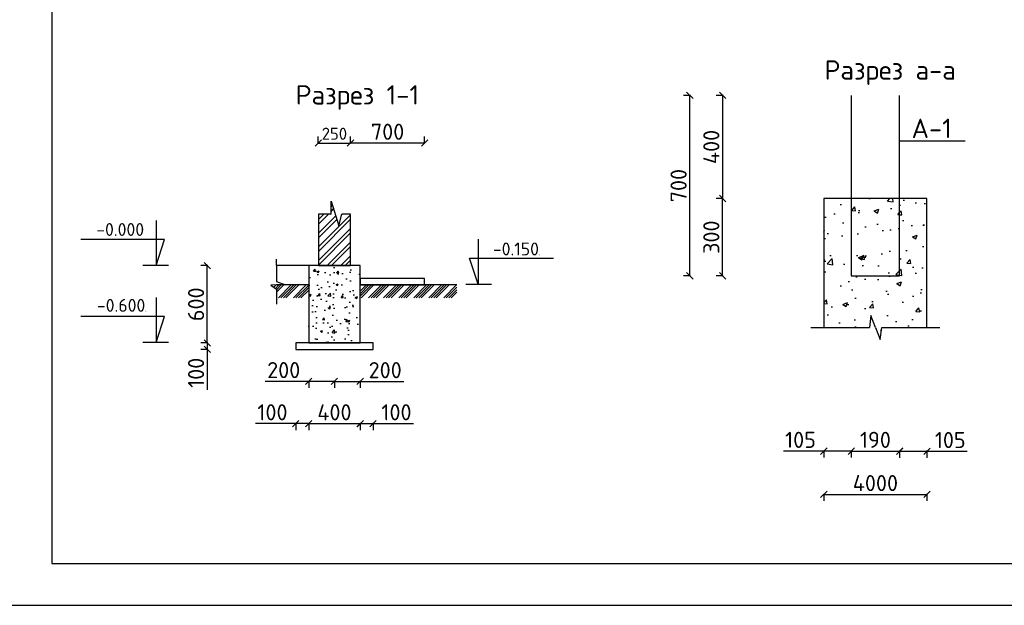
# Model space of a CAD drawing. Header units: millimetres. Extents: x 1527433 to 14789979, y -66543 to 11310.
# Tile 5 of 122: x 1850897 to 1866180, y -65699 to -56614. Entities that reach past the tile are written whole.
import ezdxf

# ---------------------------------------------------------------- set-up
doc = ezdxf.new("R2010")
doc.units = ezdxf.units.MM
doc.styles.get("Standard").update_dxf_attribs({"font": 'isocpeur.ttf', "height": 250})
doc.styles.add('V@ler@Live', font='isocpeui.ttf')
doc.dimstyles.new('ISO-25', dxfattribs={"dimtxt": 200, "dimasz": 100, "dimexe": 100, "dimexo": 100, "dimgap": 50, "dimtad": 1, "dimdec": 0, "dimtxsty": 'Standard', "dimblk": 'OBLIQUE', "dimcen": 2.5, "dimadec": 0, "dimazin": 0, "dimtfac": 1, "dimtdec": 0, "dimtmove": 0, "dimatfit": 3, "dimfxl": 1.25, "dimarcsym": 0})
pattern_1 = [(45, (1161419.58, 19817.46), (-116.67262, 116.67262), []), (45, (1161458.47, 19817.46), (-116.67262, 116.67262), []), (45, (1161497.36, 19817.46), (-116.67262, 116.67262), []), (45, (1161536.25, 19817.46), (-116.67262, 116.67262), [])]
pattern_2 = [(50, (1159694.3, 16088.54), (717.2602, -62.75213), [75, -825]), (355, (1159694.3, 16088.54), (-138.7513, 752.1921), [60, -660]), (100.45144, (1159754.1, 16083.3), (578.50885, 689.44), [63.7402, -701.1421]), (46.1842, (1159694.3, 16288.5), (1067.2413, -165.5193), [112.5, -1237.5]), (96.63564, (1159783.3, 16274.7), (934.662, 974.1186), [95.6103, -1051.7138]), (351.18416, (1159694.3, 16288.5), (934.662, 974.1186), [90, -990]), (21, (1159794.3, 16238.54), (596.90705, -402.6189), [75, -825]), (326, (1159794.3, 16238.54), (243.3153, 725.15005), [60, -660]), (71.45144, (1159844.1, 16205), (840.2224, 322.53115), [63.7402, -701.1421]), (37.5, (1159694.33, 16088.54), (12.159855, 332.89385), [0, -652, 0, -670, 0, -662.5]), (7.5, (1159694.33, 16088.54), (263.06954, 394.41171), [0, -382, 0, -637, 0, -252.5]), (327.5, (1159471.33, 16088.54), (533.82244, -22.55487), [0, -250, 0, -780, 0, -1035]), (317.5, (1159371.33, 16088.54), (583.18617, 100.10498), [0, -325, 0, -518, 0, -735])]

# ---------------------------------------------------------------- blocks, each defined once
blk = doc.blocks.new('_Oblique')
at = {"color": 0, "linetype": 'ByBlock', "lineweight": -2}
blk.add_line((-0.5, -0.5), (0.5, 0.5), dxfattribs=at)
blk = doc.blocks.new('*D255')
at = {"color": 0, "linetype": 'Continuous', "lineweight": -2, "transparency": 16777216}
for p, q in [((1853819, -60429), (1853709, -60429)), ((1853819, -61629), (1853709, -61629))]:
    blk.add_line(p, q, dxfattribs=at)
at = {"color": 0, "lineweight": -2, "transparency": 16777216}
blk.add_line((1853809, -61629), (1853809, -60429), dxfattribs=at)
at = {"layer": 'Defpoints', "color": 0, "linetype": 'Continuous', "transparency": 16777216}
for p in [(1853809, -60429), (1855382, -60429), (1855382, -61629)]:
    blk.add_point(p, dxfattribs=at)
at = {"color": 0, "linetype": 'Continuous', "lineweight": -2, "transparency": 16777216, "xscale": 100, "yscale": 100, "zscale": 100}
for p, rotation in [((1853809, -60429), 90), ((1853809, -61629), 270)]:
    blk.add_blockref('_Oblique', p, dxfattribs=dict(at, rotation=rotation))
at = {"color": 0, "linetype": 'Continuous', "transparency": 16777216, "insert": (1853634, -61029), "char_height": 250, "attachment_point": 5, "rotation": 90}
blk.add_mtext('600', dxfattribs=at)
blk = doc.blocks.new('*D261')
at = {"color": 0, "linetype": 'Continuous', "lineweight": -2, "transparency": 16777216}
for p, q in [((1853819, -61629), (1853709, -61629)), ((1853819, -61729), (1853709, -61729))]:
    blk.add_line(p, q, dxfattribs=at)
at = {"color": 0, "lineweight": -2, "transparency": 16777216}
for p, q in [((1853809, -61629), (1853809, -61729)), ((1853809, -61729), (1853809, -62354))]:
    blk.add_line(p, q, dxfattribs=at)
at = {"layer": 'Defpoints', "color": 0, "linetype": 'Continuous', "transparency": 16777216}
for p in [(1853809, -61729), (1855182, -61629), (1855182, -61729)]:
    blk.add_point(p, dxfattribs=at)
at = {"color": 0, "linetype": 'Continuous', "lineweight": -2, "transparency": 16777216, "xscale": 100, "yscale": 100, "zscale": 100}
for p, rotation in [((1853809, -61629), 90), ((1853809, -61729), 270)]:
    blk.add_blockref('_Oblique', p, dxfattribs=dict(at, rotation=rotation))
at = {"color": 0, "linetype": 'Continuous', "transparency": 16777216, "insert": (1853634, -62092), "char_height": 250, "attachment_point": 5, "rotation": 90}
blk.add_mtext('100', dxfattribs=at)
blk = doc.blocks.new('*D262')
at = {"color": 0, "linetype": 'Continuous', "lineweight": -2, "transparency": 16777216}
for p, q in [((1855532, -58537), (1855532, -58427)), ((1856032, -58537), (1856032, -58427))]:
    blk.add_line(p, q, dxfattribs=at)
at = {"color": 0, "lineweight": -2, "transparency": 16777216}
blk.add_line((1855532, -58527), (1856032, -58527), dxfattribs=at)
at = {"layer": 'Defpoints', "color": 0, "linetype": 'Continuous', "transparency": 16777216}
for p in [(1856032, -58527), (1855532, -59629), (1856032, -59629)]:
    blk.add_point(p, dxfattribs=at)
at = {"color": 0, "linetype": 'Continuous', "lineweight": -2, "transparency": 16777216, "xscale": 100, "yscale": 100, "zscale": 100, "rotation": 180}
blk.add_blockref('_Oblique', (1855532, -58527), dxfattribs=at)
at = {"color": 0, "linetype": 'Continuous', "lineweight": -2, "transparency": 16777216, "xscale": 100, "yscale": 100, "zscale": 100}
blk.add_blockref('_Oblique', (1856032, -58527), dxfattribs=at)
at = {"color": 0, "linetype": 'Continuous', "transparency": 16777216, "insert": (1855782, -58383), "char_height": 250, "attachment_point": 5}
blk.add_mtext('{\\H0.75x;250}', dxfattribs=at)
blk = doc.blocks.new('*D263')
at = {"color": 0, "linetype": 'Continuous', "lineweight": -2, "transparency": 16777216}
for p, q in [((1856031, -58537), (1856031, -58427)), ((1857182, -58537), (1857182, -58427))]:
    blk.add_line(p, q, dxfattribs=at)
at = {"color": 0, "lineweight": -2, "transparency": 16777216}
blk.add_line((1857182, -58527), (1856031, -58527), dxfattribs=at)
at = {"layer": 'Defpoints', "color": 0, "linetype": 'Continuous', "transparency": 16777216}
for p in [(1856031, -58527), (1856031, -60629), (1857182, -60629)]:
    blk.add_point(p, dxfattribs=at)
at = {"color": 0, "linetype": 'Continuous', "lineweight": -2, "transparency": 16777216, "xscale": 100, "yscale": 100, "zscale": 100, "rotation": 180}
blk.add_blockref('_Oblique', (1856031, -58527), dxfattribs=at)
at = {"color": 0, "linetype": 'Continuous', "lineweight": -2, "transparency": 16777216, "xscale": 100, "yscale": 100, "zscale": 100}
blk.add_blockref('_Oblique', (1857182, -58527), dxfattribs=at)
at = {"color": 0, "linetype": 'Continuous', "transparency": 16777216, "insert": (1856607, -58352), "char_height": 250, "attachment_point": 5}
blk.add_mtext('700', dxfattribs=at)
blk = doc.blocks.new('*D264')
at = {"color": 0, "linetype": 'Continuous', "lineweight": -2, "transparency": 16777216}
for p, q in [((1855782, -62216), (1855782, -62326)), ((1856182, -62216), (1856182, -62326))]:
    blk.add_line(p, q, dxfattribs=at)
at = {"color": 0, "lineweight": -2, "transparency": 16777216}
for p, q in [((1855782, -62226), (1856182, -62226)), ((1856182, -62226), (1856857, -62226))]:
    blk.add_line(p, q, dxfattribs=at)
at = {"layer": 'Defpoints', "color": 0, "linetype": 'Continuous', "transparency": 16777216}
for p in [(1855782, -61629), (1856182, -61629), (1856182, -62226)]:
    blk.add_point(p, dxfattribs=at)
at = {"color": 0, "linetype": 'Continuous', "lineweight": -2, "transparency": 16777216, "xscale": 100, "yscale": 100, "zscale": 100, "rotation": 180}
blk.add_blockref('_Oblique', (1855782, -62226), dxfattribs=at)
at = {"color": 0, "linetype": 'Continuous', "lineweight": -2, "transparency": 16777216, "xscale": 100, "yscale": 100, "zscale": 100}
blk.add_blockref('_Oblique', (1856182, -62226), dxfattribs=at)
at = {"color": 0, "linetype": 'Continuous', "transparency": 16777216, "insert": (1856570, -62051), "char_height": 250, "attachment_point": 5}
blk.add_mtext('200', dxfattribs=at)
blk = doc.blocks.new('*D265')
at = {"color": 0, "lineweight": -2, "transparency": 16777216}
for p, q in [((1855383, -62225), (1854708, -62225)), ((1855782, -62225), (1855383, -62225))]:
    blk.add_line(p, q, dxfattribs=at)
at = {"color": 0, "linetype": 'Continuous', "lineweight": -2, "transparency": 16777216}
for p, q in [((1855383, -62215), (1855383, -62325)), ((1855782, -62215), (1855782, -62325))]:
    blk.add_line(p, q, dxfattribs=at)
at = {"layer": 'Defpoints', "color": 0, "linetype": 'Continuous', "transparency": 16777216}
for p in [(1855383, -61729), (1855782, -61729), (1855383, -62225)]:
    blk.add_point(p, dxfattribs=at)
at = {"color": 0, "linetype": 'Continuous', "lineweight": -2, "transparency": 16777216, "xscale": 100, "yscale": 100, "zscale": 100, "rotation": 180}
blk.add_blockref('_Oblique', (1855383, -62225), dxfattribs=at)
at = {"color": 0, "linetype": 'Continuous', "lineweight": -2, "transparency": 16777216, "xscale": 100, "yscale": 100, "zscale": 100}
blk.add_blockref('_Oblique', (1855782, -62225), dxfattribs=at)
at = {"color": 0, "linetype": 'Continuous', "transparency": 16777216, "insert": (1854995, -62050), "char_height": 250, "attachment_point": 5}
blk.add_mtext('200', dxfattribs=at)
blk = doc.blocks.new('*D266')
at = {"color": 0, "linetype": 'Continuous', "lineweight": -2, "transparency": 16777216}
for p, q in [((1855383, -62870), (1855383, -62980)), ((1856182, -62870), (1856182, -62980))]:
    blk.add_line(p, q, dxfattribs=at)
at = {"color": 0, "lineweight": -2, "transparency": 16777216}
blk.add_line((1855383, -62880), (1856182, -62880), dxfattribs=at)
at = {"layer": 'Defpoints', "color": 0, "linetype": 'Continuous', "transparency": 16777216}
for p in [(1855383, -62225), (1856182, -62225), (1856182, -62880)]:
    blk.add_point(p, dxfattribs=at)
at = {"color": 0, "linetype": 'Continuous', "lineweight": -2, "transparency": 16777216, "xscale": 100, "yscale": 100, "zscale": 100, "rotation": 180}
blk.add_blockref('_Oblique', (1855383, -62880), dxfattribs=at)
at = {"color": 0, "linetype": 'Continuous', "lineweight": -2, "transparency": 16777216, "xscale": 100, "yscale": 100, "zscale": 100}
blk.add_blockref('_Oblique', (1856182, -62880), dxfattribs=at)
at = {"color": 0, "linetype": 'Continuous', "transparency": 16777216, "insert": (1855782, -62705), "char_height": 250, "attachment_point": 5}
blk.add_mtext('400', dxfattribs=at)
blk = doc.blocks.new('*D267')
at = {"color": 0, "linetype": 'Continuous', "lineweight": -2, "transparency": 16777216}
for p, q in [((1856184, -62870), (1856184, -62980)), ((1856382, -62870), (1856382, -62980))]:
    blk.add_line(p, q, dxfattribs=at)
at = {"color": 0, "lineweight": -2, "transparency": 16777216}
for p, q in [((1856184, -62880), (1856382, -62880)), ((1856382, -62880), (1857007, -62880))]:
    blk.add_line(p, q, dxfattribs=at)
at = {"layer": 'Defpoints', "color": 0, "linetype": 'Continuous', "transparency": 16777216}
for p in [(1856184, -61729), (1856382, -61729), (1856382, -62880)]:
    blk.add_point(p, dxfattribs=at)
at = {"color": 0, "linetype": 'Continuous', "lineweight": -2, "transparency": 16777216, "xscale": 100, "yscale": 100, "zscale": 100, "rotation": 180}
blk.add_blockref('_Oblique', (1856184, -62880), dxfattribs=at)
at = {"color": 0, "linetype": 'Continuous', "lineweight": -2, "transparency": 16777216, "xscale": 100, "yscale": 100, "zscale": 100}
blk.add_blockref('_Oblique', (1856382, -62880), dxfattribs=at)
at = {"color": 0, "linetype": 'Continuous', "transparency": 16777216, "insert": (1856745, -62705), "char_height": 250, "attachment_point": 5}
blk.add_mtext('100', dxfattribs=at)
blk = doc.blocks.new('*D268')
at = {"color": 0, "lineweight": -2, "transparency": 16777216}
for p, q in [((1855182, -62880), (1854557, -62880)), ((1855383, -62880), (1855182, -62880))]:
    blk.add_line(p, q, dxfattribs=at)
at = {"color": 0, "linetype": 'Continuous', "lineweight": -2, "transparency": 16777216}
for p, q in [((1855182, -62870), (1855182, -62980)), ((1855383, -62870), (1855383, -62980))]:
    blk.add_line(p, q, dxfattribs=at)
at = {"layer": 'Defpoints', "color": 0, "linetype": 'Continuous', "transparency": 16777216}
for p in [(1855182, -61729), (1855383, -61729), (1855182, -62880)]:
    blk.add_point(p, dxfattribs=at)
at = {"color": 0, "linetype": 'Continuous', "lineweight": -2, "transparency": 16777216, "xscale": 100, "yscale": 100, "zscale": 100, "rotation": 180}
blk.add_blockref('_Oblique', (1855182, -62880), dxfattribs=at)
at = {"color": 0, "linetype": 'Continuous', "lineweight": -2, "transparency": 16777216, "xscale": 100, "yscale": 100, "zscale": 100}
blk.add_blockref('_Oblique', (1855383, -62880), dxfattribs=at)
at = {"color": 0, "linetype": 'Continuous', "transparency": 16777216, "insert": (1854820, -62705), "char_height": 250, "attachment_point": 5}
blk.add_mtext('100', dxfattribs=at)
blk = doc.blocks.new('*D269')
at = {"color": 0, "linetype": 'Continuous', "lineweight": -2, "transparency": 16777216}
for p, q in [((1863379, -63968), (1863379, -64078)), ((1864979, -63968), (1864979, -64078))]:
    blk.add_line(p, q, dxfattribs=at)
at = {"color": 0, "lineweight": -2, "transparency": 16777216}
blk.add_line((1863379, -63978), (1864979, -63978), dxfattribs=at)
at = {"layer": 'Defpoints', "color": 0, "linetype": 'Continuous', "transparency": 16777216}
for p in [(1863379, -61388), (1864979, -61388), (1864979, -63978)]:
    blk.add_point(p, dxfattribs=at)
at = {"color": 0, "linetype": 'Continuous', "lineweight": -2, "transparency": 16777216, "xscale": 100, "yscale": 100, "zscale": 100, "rotation": 180}
blk.add_blockref('_Oblique', (1863379, -63978), dxfattribs=at)
at = {"color": 0, "linetype": 'Continuous', "lineweight": -2, "transparency": 16777216, "xscale": 100, "yscale": 100, "zscale": 100}
blk.add_blockref('_Oblique', (1864979, -63978), dxfattribs=at)
at = {"color": 0, "linetype": 'Continuous', "transparency": 16777216, "insert": (1864179, -63803), "char_height": 250, "attachment_point": 5}
blk.add_mtext('4000', dxfattribs=at)
blk = doc.blocks.new('*D270')
at = {"color": 0, "linetype": 'Continuous', "lineweight": -2, "transparency": 16777216}
for p, q in [((1863804, -63297), (1863804, -63407)), ((1864554, -63297), (1864554, -63407))]:
    blk.add_line(p, q, dxfattribs=at)
at = {"color": 0, "lineweight": -2, "transparency": 16777216}
blk.add_line((1863804, -63307), (1864554, -63307), dxfattribs=at)
at = {"layer": 'Defpoints', "color": 0, "linetype": 'Continuous', "transparency": 16777216}
for p in [(1863804, -61388), (1864554, -61388), (1864554, -63307)]:
    blk.add_point(p, dxfattribs=at)
at = {"color": 0, "linetype": 'Continuous', "lineweight": -2, "transparency": 16777216, "xscale": 100, "yscale": 100, "zscale": 100, "rotation": 180}
blk.add_blockref('_Oblique', (1863804, -63307), dxfattribs=at)
at = {"color": 0, "linetype": 'Continuous', "lineweight": -2, "transparency": 16777216, "xscale": 100, "yscale": 100, "zscale": 100}
blk.add_blockref('_Oblique', (1864554, -63307), dxfattribs=at)
at = {"color": 0, "linetype": 'Continuous', "transparency": 16777216, "insert": (1864179, -63132), "char_height": 250, "attachment_point": 5}
blk.add_mtext('190', dxfattribs=at)
blk = doc.blocks.new('*D271')
at = {"color": 0, "linetype": 'Continuous', "lineweight": -2, "transparency": 16777216}
for p, q in [((1864554, -63300), (1864554, -63410)), ((1864979, -63300), (1864979, -63410))]:
    blk.add_line(p, q, dxfattribs=at)
at = {"color": 0, "lineweight": -2, "transparency": 16777216}
for p, q in [((1864554, -63310), (1864979, -63310)), ((1864979, -63310), (1865604, -63310))]:
    blk.add_line(p, q, dxfattribs=at)
at = {"layer": 'Defpoints', "color": 0, "linetype": 'Continuous', "transparency": 16777216}
for p in [(1864554, -60588), (1864979, -60588), (1864979, -63310)]:
    blk.add_point(p, dxfattribs=at)
at = {"color": 0, "linetype": 'Continuous', "lineweight": -2, "transparency": 16777216, "xscale": 100, "yscale": 100, "zscale": 100, "rotation": 180}
blk.add_blockref('_Oblique', (1864554, -63310), dxfattribs=at)
at = {"color": 0, "linetype": 'Continuous', "lineweight": -2, "transparency": 16777216, "xscale": 100, "yscale": 100, "zscale": 100}
blk.add_blockref('_Oblique', (1864979, -63310), dxfattribs=at)
at = {"color": 0, "linetype": 'Continuous', "transparency": 16777216, "insert": (1865341, -63135), "char_height": 250, "attachment_point": 5}
blk.add_mtext('105', dxfattribs=at)
blk = doc.blocks.new('*D272')
at = {"color": 0, "lineweight": -2, "transparency": 16777216}
for p, q in [((1863379, -63307), (1862754, -63307)), ((1863804, -63307), (1863379, -63307))]:
    blk.add_line(p, q, dxfattribs=at)
at = {"color": 0, "linetype": 'Continuous', "lineweight": -2, "transparency": 16777216}
for p, q in [((1863379, -63297), (1863379, -63407)), ((1863804, -63297), (1863804, -63407))]:
    blk.add_line(p, q, dxfattribs=at)
at = {"layer": 'Defpoints', "color": 0, "linetype": 'Continuous', "transparency": 16777216}
for p in [(1863379, -60588), (1863804, -60588), (1863379, -63307)]:
    blk.add_point(p, dxfattribs=at)
at = {"color": 0, "linetype": 'Continuous', "lineweight": -2, "transparency": 16777216, "xscale": 100, "yscale": 100, "zscale": 100, "rotation": 180}
blk.add_blockref('_Oblique', (1863379, -63307), dxfattribs=at)
at = {"color": 0, "linetype": 'Continuous', "lineweight": -2, "transparency": 16777216, "xscale": 100, "yscale": 100, "zscale": 100}
blk.add_blockref('_Oblique', (1863804, -63307), dxfattribs=at)
at = {"color": 0, "linetype": 'Continuous', "transparency": 16777216, "insert": (1863016, -63132), "char_height": 250, "attachment_point": 5}
blk.add_mtext('105', dxfattribs=at)
blk = doc.blocks.new('*D273')
at = {"color": 0, "linetype": 'Continuous', "lineweight": -2, "transparency": 16777216}
for p, q in [((1861817, -59388), (1861707, -59388)), ((1861817, -60588), (1861707, -60588))]:
    blk.add_line(p, q, dxfattribs=at)
at = {"color": 0, "lineweight": -2, "transparency": 16777216}
blk.add_line((1861807, -60588), (1861807, -59388), dxfattribs=at)
at = {"layer": 'Defpoints', "color": 0, "linetype": 'Continuous', "transparency": 16777216}
for p in [(1861807, -59388), (1863804, -59388), (1863804, -60588)]:
    blk.add_point(p, dxfattribs=at)
at = {"color": 0, "linetype": 'Continuous', "lineweight": -2, "transparency": 16777216, "xscale": 100, "yscale": 100, "zscale": 100}
for p, rotation in [((1861807, -59388), 90), ((1861807, -60588), 270)]:
    blk.add_blockref('_Oblique', p, dxfattribs=dict(at, rotation=rotation))
at = {"color": 0, "linetype": 'Continuous', "transparency": 16777216, "insert": (1861632, -59988), "char_height": 250, "attachment_point": 5, "rotation": 90}
blk.add_mtext('300', dxfattribs=at)
blk = doc.blocks.new('*D274')
at = {"color": 0, "linetype": 'Continuous', "lineweight": -2, "transparency": 16777216}
for p, q in [((1861817, -57788), (1861707, -57788)), ((1861817, -59388), (1861707, -59388))]:
    blk.add_line(p, q, dxfattribs=at)
at = {"color": 0, "lineweight": -2, "transparency": 16777216}
blk.add_line((1861807, -57788), (1861807, -59388), dxfattribs=at)
at = {"layer": 'Defpoints', "color": 0, "linetype": 'Continuous', "transparency": 16777216}
for p in [(1863804, -57788), (1861807, -59388), (1863804, -59388)]:
    blk.add_point(p, dxfattribs=at)
at = {"color": 0, "linetype": 'Continuous', "lineweight": -2, "transparency": 16777216, "xscale": 100, "yscale": 100, "zscale": 100}
for p, rotation in [((1861807, -57788), 90), ((1861807, -59388), 270)]:
    blk.add_blockref('_Oblique', p, dxfattribs=dict(at, rotation=rotation))
at = {"color": 0, "linetype": 'Continuous', "transparency": 16777216, "insert": (1861632, -58588), "char_height": 250, "attachment_point": 5, "rotation": 90}
blk.add_mtext('400', dxfattribs=at)
blk = doc.blocks.new('*D275')
at = {"color": 0, "linetype": 'Continuous', "lineweight": -2, "transparency": 16777216}
for p, q in [((1861309, -57788), (1861199, -57788)), ((1861309, -60588), (1861199, -60588))]:
    blk.add_line(p, q, dxfattribs=at)
at = {"color": 0, "lineweight": -2, "transparency": 16777216}
blk.add_line((1861299, -60588), (1861299, -57788), dxfattribs=at)
at = {"layer": 'Defpoints', "color": 0, "linetype": 'Continuous', "transparency": 16777216}
for p in [(1861299, -57788), (1861807, -57788), (1861807, -60588)]:
    blk.add_point(p, dxfattribs=at)
at = {"color": 0, "linetype": 'Continuous', "lineweight": -2, "transparency": 16777216, "xscale": 100, "yscale": 100, "zscale": 100}
for p, rotation in [((1861299, -57788), 90), ((1861299, -60588), 270)]:
    blk.add_blockref('_Oblique', p, dxfattribs=dict(at, rotation=rotation))
at = {"color": 0, "linetype": 'Continuous', "transparency": 16777216, "insert": (1861124, -59188), "char_height": 250, "attachment_point": 5, "rotation": 90}
blk.add_mtext('700', dxfattribs=at)

msp = doc.modelspace()

# ---------------------------------------------------------------- hatches: boundary and pattern name
at = {"linetype": 'Continuous'}
h = msp.add_hatch(dxfattribs=at)
h.set_pattern_fill('ANSI32', color=0, scale=400)
h.set_pattern_definition([(45, (1161419.58, 19817.46), (-106.066017, 106.066017), []), (45, (1161490.29, 19817.46), (-106.066017, 106.066017), [])])
h.paths.add_polyline_path([(1856032.285, -59629.09), (1855898.971, -59629.09), (1855850.582, -59810.53), (1855730.15, -59429.09), (1855730.15, -59629.09), (1855532.285, -59629.09), (1855532.285, -60429.09), (1856032.285, -60429.09)])
h = msp.add_hatch(dxfattribs=at)
h.set_pattern_fill('AR-CONC', color=0, scale=100)
h.set_pattern_definition(pattern_2)
h.paths.add_polyline_path([(1863803.663, -60588.2), (1863803.663, -59388.2), (1863378.663, -59388.2), (1863378.663, -61388.2), (1864084.73, -61388.2), (1864106.792, -61201.56), (1864178.663, -61388.2), (1864250.535, -61574.84), (1864277.04, -61388.2), (1864978.663, -61388.2), (1864978.663, -59388.2), (1864553.663, -59388.2), (1864553.663, -60588.2)])
h = msp.add_hatch(dxfattribs=at)
h.set_pattern_fill('AR-CONC', color=0, scale=100)
h.set_pattern_definition(pattern_2)
h.paths.add_polyline_path([(1864553.663, -60588.2), (1864553.663, -59388.2), (1863803.663, -59388.2), (1863803.663, -60588.2)])
h = msp.add_hatch(dxfattribs=at)
h.set_pattern_fill('AR-CONC', color=0, scale=100)
h.set_pattern_definition(pattern_2)
h.paths.add_polyline_path([(1863803.663, -60588.2), (1864553.663, -60588.2), (1864553.663, -59388.2), (1863803.663, -59388.2)])
h = msp.add_hatch(dxfattribs=at)
h.set_pattern_fill('AR-CONC', color=0, scale=50)
h.set_pattern_definition([(50, (1161419.58, 19817.46), (358.63009, -31.37607), [37.5, -412.5]), (355, (1161419.58, 19817.46), (-69.37567, 376.09607), [30, -330]), (100.451444, (1161449.46, 19814.85), (289.25442, 344.72), [31.8701, -350.57106]), (46.1842, (1161419.58, 19917.46), (533.62067, -82.75964), [56.25, -618.75]), (96.635635, (1161464.04, 19910.57), (467.33097, 487.0593), [47.80517, -525.8569]), (351.18416, (1161419.6, 19917.46), (467.33097, 487.0593), [45, -495]), (21, (1161469.58, 19892.46), (298.45353, -201.30945), [37.5, -412.5]), (326, (1161469.58, 19892.46), (121.65767, 362.57502), [30, -330]), (71.451445, (1161494.45, 19875.7), (420.11119, 161.26558), [31.8701, -350.57106]), (37.5, (1161419.58, 19817.46), (6.079928, 166.446927), [0, -326, 0, -335, 0, -331.25]), (7.5, (1161419.58, 19817.46), (131.53477, 197.205856), [0, -191, 0, -318.5, 0, -126.25]), (327.5, (1161308.08, 19817.46), (266.911218, -11.277436), [0, -125, 0, -390, 0, -517.5]), (317.5, (1161258.08, 19817.46), (291.593085, 50.05249), [0, -162.5, 0, -259, 0, -367.5])])
h.paths.add_polyline_path([(1855382.285, -61629.09), (1856182.285, -61629.09), (1856182.285, -60429.09), (1855382.285, -60429.09)])
h = msp.add_hatch(dxfattribs=at)
h.set_pattern_fill('ANSI34', color=0, scale=220)
h.set_pattern_definition(pattern_1)
h.paths.add_polyline_path([(1855382.285, -60729.09), (1854908.136, -60729.09), (1854794.594, -60731.22), (1854882.782, -60795.297), (1854882.964, -60929.09), (1855382.285, -60929.09)])
h = msp.add_hatch(dxfattribs=at)
h.set_pattern_fill('ANSI34', color=0, scale=220)
h.set_pattern_definition(pattern_1)
h.paths.add_polyline_path([(1857682.285, -60729.09), (1856182.285, -60729.09), (1856182.285, -60929.09), (1857682.285, -60929.09)])

# ---------------------------------------------------------------- linework, layer by layer
at = {"color": 0, "lineweight": 25}
msp.add_lwpolyline([(1849398.113, -65699.177), (1891398.113, -65699.177), (1891398.113, -35999.177), (1849398.113, -35999.177)], close=True, dxfattribs=at)
for points in [[(1851398.113, -65049.177), (1890748.113, -65049.177), (1890748.113, -36649.177), (1851398.113, -36649.177)], [(1851398.113, -36649.177), (1851398.113, -65049.177)]]:
    msp.add_lwpolyline(points, dxfattribs=at)
at = {"color": 0, "linetype": 'Continuous'}
for points in [[(1863803.663, -57788.2), (1863803.663, -60588.2), (1864553.663, -60588.2), (1864553.663, -57788.2)], [(1864553.663, -58490.772), (1864553.663, -58490.772)], [(1864553.663, -58490.772), (1865571.399, -58490.772)], [(1855730.15, -59629.09), (1855730.15, -59429.09), (1855850.582, -59810.53), (1855898.971, -59629.09)], [(1864277.04, -61388.2), (1864978.663, -61388.2), (1864978.663, -59388.2), (1863378.663, -59388.2), (1863378.663, -61388.2), (1864084.73, -61388.2)], [(1853014.519, -59729.655), (1853014.519, -60429.655)], [(1855730.15, -59629.09), (1855532.285, -59629.09), (1855532.285, -60429.09), (1856032.285, -60429.09), (1856032.285, -59629.09), (1855898.971, -59629.09)], [(1853014.519, -60429.655), (1853146.474, -60022.935), (1851846.474, -60022.935)], [(1858011.987, -60018.292), (1858011.987, -60718.292)], [(1854883.099, -60429.09), (1854881.744, -60329.099)], [(1858011.987, -60718.292), (1857880.033, -60311.572), (1859180.033, -60311.572)], [(1853206.089, -60429.655), (1852806.089, -60429.655)], [(1855382.285, -60429.09), (1854882.285, -60429.09), (1854882.622, -60677.524)], [(1854882.622, -60677.524), (1855021.678, -60726.96), (1854794.594, -60731.22), (1854882.782, -60795.297)], [(1855382.285, -60729.09), (1854882.285, -60729.09), (1854882.285, -60729.09)], [(1854882.285, -60795.106), (1854882.285, -60929.09), (1854882.285, -60929.09)], [(1854882.782, -60795.297), (1854883.099, -61029.09)], [(1857682.285, -60729.09), (1857682.285, -60729.09), (1857682.285, -60729.09), (1856182.285, -60729.09)], [(1857820.417, -60718.292), (1858220.417, -60718.292)], [(1853014.519, -60923.259), (1853014.519, -61623.259)], [(1853014.519, -61623.259), (1853146.474, -61216.539), (1851846.474, -61216.539)], [(1864178.663, -61388.2), (1864106.792, -61201.56), (1864084.73, -61388.2)], [(1863178.663, -61388.2), (1863178.663, -61388.2), (1863378.663, -61388.2)], [(1864178.663, -61388.2), (1864250.535, -61574.84), (1864277.04, -61388.2)], [(1864978.663, -61389.728), (1864978.663, -61389.728), (1865178.663, -61389.728)], [(1853206.089, -61623.259), (1852806.089, -61623.259)]]:
    msp.add_lwpolyline(points, dxfattribs=at)
for points in [[(1855382.285, -61629.09), (1856182.285, -61629.09), (1856182.285, -60429.09), (1855382.285, -60429.09)], [(1856182.285, -60729.09), (1857182.285, -60729.09), (1857182.285, -60629.09), (1856182.285, -60629.09)], [(1855182.285, -61729.09), (1856382.285, -61729.09), (1856382.285, -61629.09), (1855182.285, -61629.09)]]:
    msp.add_lwpolyline(points, close=True, dxfattribs=at)

# ---------------------------------------------------------------- texts
at = {"insert": (1767440, -56870), "char_height": 577.5, "attachment_point": 1, "style": 'V@ler@Live'}
msp.add_mtext_dynamic_manual_height_columns("\\pi518.9415;{\\fISOCPEUR|b1|i1|c204|p34;\\C0;Ko'mirxona, Chiqindi tashlash joyi, Yong'in qalqoni}", width=18853.86158, gutter_width=1650, heights=[1799.649], dxfattribs=at)
at = {"color": 0, "linetype": 'Continuous', "char_height": 300, "attachment_point": 1}
for s, width, insert in [('Разрез а-а', 2735.17464, (1863388.28, -57244.326)), ('Разрез 1-1', 3297.58307, (1855179.392, -57629.661))]:
    msp.add_mtext_dynamic_manual_height_columns(s, width=width, gutter_width=100, heights=[0], dxfattribs=dict(at, insert=insert))
at = {"color": 0, "linetype": 'Continuous', "attachment_point": 1}
for s, insert, char_height in [('A-1', (1864740.552, -58149.361), 300), ('{\\H10x;-0.000}', (1852085.057, -59768.569), 20), ('{\\H10x;-0.150}0', (1858241.542, -60070.505), 20), ('{\\H10x;-0.600}0', (1852095.662, -60945.547), 20)]:
    msp.add_mtext(s, dxfattribs=dict(at, insert=insert, char_height=char_height))

# ---------------------------------------------------------------- dimensions: what is measured, and where the dimension line sits
at = {"color": 0, "linetype": 'Continuous'}
for p1, p2, distance, text, picture, middle in [((1861806.732, -60588.2), (1861806.732, -57788.2), 508.003, '700', '*D275', (1861123.729, -59188.2)), ((1863803.663, -57788.2), (1863803.663, -59388.2), -1996.931, '400', '*D274', (1861631.732, -58588.2)), ((1855532.285, -59629.09), (1856032.285, -59629.09), 1102.127, '{\\H0.75x;250}', '*D262', (1855782.285, -58383.214)), ((1857182.285, -60629.09), (1856031.451, -60629.09), -2102.127, '700', '*D263', (1856606.868, -58351.964)), ((1863803.663, -60588.2), (1863803.663, -59388.2), 1996.931, '300', '*D273', (1861631.732, -59988.2)), ((1863803.663, -60588.2), (1863378.663, -60588.2), 2718.805, '105', '*D272', (1863016.163, -63132.005)), ((1864553.663, -60588.2), (1864978.663, -60588.2), -2722.046, '105', '*D271', (1865341.163, -63135.246)), ((1855182.285, -61629.09), (1855182.285, -61729.09), -1373.393, '100', '*D261', (1853633.892, -62091.59)), ((1855382.506, -61729.09), (1855182.285, -61729.09), 1151.395, '100', '*D268', (1854819.785, -62705.486)), ((1855782.285, -61729.09), (1855382.506, -61729.09), 496.029, '200', '*D265', (1854995.006, -62050.119)), ((1855782.285, -61629.09), (1856182.285, -61629.09), -596.437, '200', '*D264', (1856569.785, -62050.527)), ((1856183.841, -61729.09), (1856382.285, -61729.09), -1150.901, '100', '*D267', (1856744.785, -62704.991)), ((1855382.506, -62225.119), (1856182.285, -62225.119), -655.367, '400', '*D266', (1855782.396, -62705.486))]:
    dim = msp.add_aligned_dim(p1=p1, p2=p2, distance=distance, text=text, dimstyle='ISO-25', override={"dimfxl": 10, "dimfxlon": 1, "dimarcsym": 1}, dxfattribs=at)
    dim.commit()
    dim.dimension.update_dxf_attribs({"geometry": picture, "text_midpoint": middle})
for base, p1, p2, angle, text, picture, middle in [((1853808.892, -60429.09), (1855382.285, -61629.09), (1855382.285, -60429.09), 90, '600', '*D255', (1853808.892, -61029.09)), ((1864978.663, -63978.144), (1863378.663, -61388.2), (1864978.663, -61388.2), 0, '4000', '*D269', (1864178.663, -63978.144)), ((1864553.663, -63307.463), (1863803.663, -61388.2), (1864553.663, -61388.2), 0, '190', '*D270', (1864178.663, -63307.463))]:
    dim = msp.add_linear_dim(base=base, p1=p1, p2=p2, angle=angle, text=text, dimstyle='ISO-25', override={"dimfxl": 10, "dimfxlon": 1, "dimarcsym": 1}, dxfattribs=at)
    dim.commit()
    dim.dimension.update_dxf_attribs({"geometry": picture, "text_midpoint": middle, "dimtype": 161})

doc.saveas('drawing.dxf')
